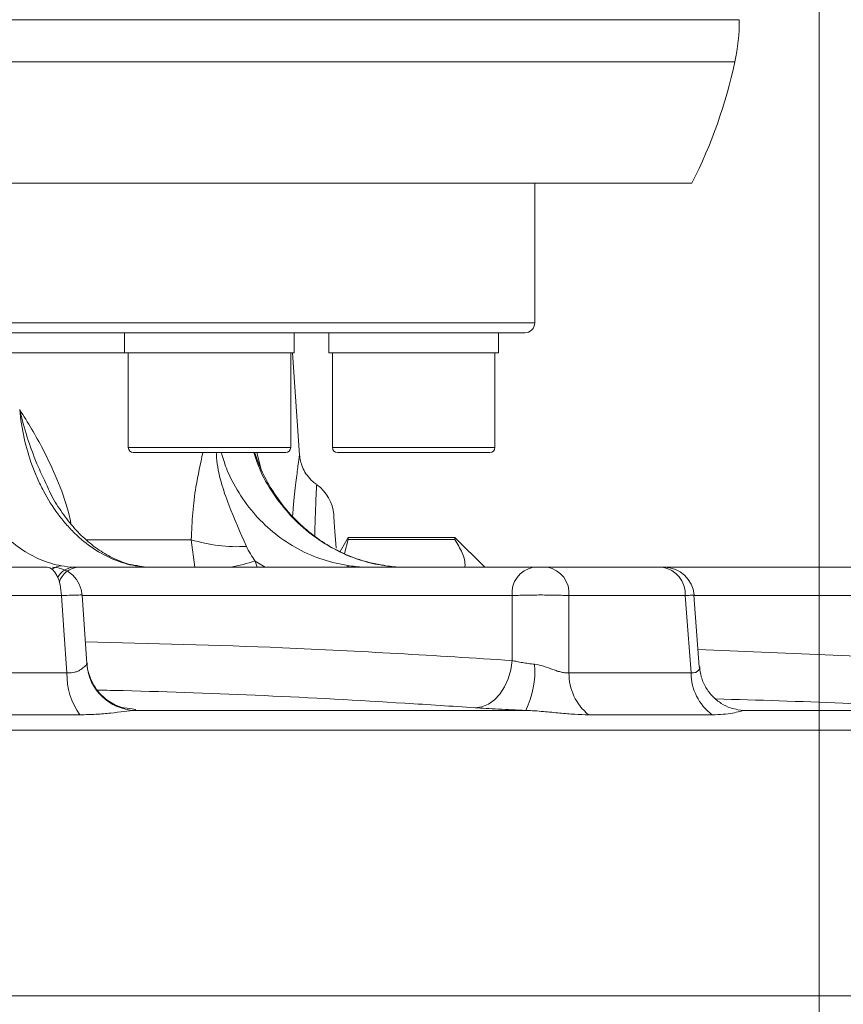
# Model space of a CAD drawing. Header units: millimetres. Extents: x 0 to 8410, y 0 to 5940.
# Tile 16 of 256: x 1361 to 1444, y 1481 to 1580. Entities that reach past the tile are written whole.
import ezdxf

# ---------------------------------------------------------------- set-up
doc = ezdxf.new("R2010")
doc.units = ezdxf.units.MM
doc.header["$LTSCALE"] = 10
doc.styles.add('SLDTEXTSTYLE0', font='TXT', dxfattribs={"width": 0.605})
doc.dimstyles.new('SLDDIMSTYLE0', dxfattribs={"dimtxt": 50, "dimasz": 50, "dimexe": 0, "dimexo": 0.0625, "dimgap": 12.5, "dimtad": 1, "dimtoh": 1, "dimdec": 1, "dimrnd": 1e-09, "dimzin": 12, "dimdsep": 46, "dimtxsty": 'SLDTEXTSTYLE0', "dimsah": 1, "dimcen": 0.09, "dimadec": 0, "dimazin": 0, "dimtfac": 1, "dimtofl": 0, "dimtmove": 0, "dimatfit": 3, "dimfxl": 1, "dimfrac": 2, "dimtolj": 1, "dimtzin": 12, "dimarcsym": 0})

# ---------------------------------------------------------------- blocks, each defined once
blk = doc.blocks.new('*D2')
at = {"color": 7, "linetype": 'Continuous', "lineweight": 0}
for p, q in [((1441.191, 1878.045), (1441.191, 1213.399)), ((1266.191, 1248.388), (1266.191, 1213.399)), ((1441.191, 1228.399), (1266.191, 1228.399))]:
    blk.add_line(p, q, dxfattribs=at)
for points in [[(1266.191, 1228.399), (1316.191, 1220.899), (1316.191, 1235.899)], [(1441.191, 1228.399), (1391.191, 1235.899), (1391.191, 1220.899)]]:
    blk.add_solid(points, dxfattribs=at)
at = {"color": 7, "linetype": 'Continuous', "lineweight": 0, "insert": (1296.403, 1292.852), "char_height": 50, "attachment_point": 1, "style": 'SLDTEXTSTYLE0'}
blk.add_mtext('175', dxfattribs=at)
blk = doc.blocks.new('*D8')
at = {"color": 7, "linetype": 'Continuous', "lineweight": 0}
for p, q in [((1441.191, 1878.045), (715.539, 1878.045)), ((730.539, 1878.045), (730.539, 1383.045)), ((1102.292, 1383.045), (715.539, 1383.045))]:
    blk.add_line(p, q, dxfattribs=at)
for points in [[(730.539, 1878.045), (723.039, 1828.045), (738.039, 1828.045)], [(730.539, 1383.045), (738.039, 1433.045), (723.039, 1433.045)]]:
    blk.add_solid(points, dxfattribs=at)
at = {"color": 7, "linetype": 'Continuous', "lineweight": 0, "insert": (666.086, 1573.257), "char_height": 50, "attachment_point": 1, "rotation": 90, "style": 'SLDTEXTSTYLE0'}
blk.add_mtext('495', dxfattribs=at)
blk = doc.blocks.new('*D9')
at = {"color": 7, "linetype": 'Continuous', "lineweight": 0}
for p, q in [((1441.191, 3305.045), (615.539, 3305.045)), ((630.539, 3305.045), (630.539, 1383.045)), ((1102.292, 1383.045), (615.539, 1383.045))]:
    blk.add_line(p, q, dxfattribs=at)
for points in [[(630.539, 3305.045), (623.039, 3255.045), (638.039, 3255.045)], [(630.539, 1383.045), (638.039, 1433.045), (623.039, 1433.045)]]:
    blk.add_solid(points, dxfattribs=at)
at = {"color": 7, "linetype": 'Continuous', "lineweight": 0, "insert": (566.086, 2267.661), "char_height": 50, "attachment_point": 1, "rotation": 90, "style": 'SLDTEXTSTYLE0'}
blk.add_mtext('1922', dxfattribs=at)

msp = doc.modelspace()

# ---------------------------------------------------------------- linework, layer by layer
at = {"color": 8, "linetype": 'Continuous', "lineweight": 0}
for p, q in [((1099.254925, 1579.920769), (1433.188785, 1579.920769)), ((1432.745863, 1575.692177), (1099.837053, 1575.692177)), ((1119.690779, 1549.544767), (1412.690792, 1549.544767)), ((1371.967126, 1537.044764), (1374.349806, 1537.044764)), ((1374.349806, 1537.044764), (1388.237122, 1537.044764)), ((1384.858731, 1536.54477), (1385.239381, 1534.971282)), ((1392.423365, 1537.044764), (1397.445235, 1537.044764)), ((1397.445235, 1537.044764), (1408.693362, 1537.044764)), ((1367.806505, 1527.810335), (1378.279012, 1527.810335)), ((1378.635567, 1525.044769), (1378.279012, 1527.810335)), ((1384.684306, 1525.667295), (1384.871904, 1525.044769)), ((1385.670405, 1525.044769), (1384.684306, 1525.667295)), ((1372.664001, 1525.1932), (1372.889485, 1525.171787)), ((1395.710755, 1525.053218), (1395.623211, 1525.044769)), ((1365.25761, 1522.201777), (1349.454138, 1522.201777)), ((1410.418827, 1522.201777), (1367.335323, 1522.201777)), ((1427.771468, 1522.201777), (1416.120637, 1522.201777)), ((1454.714451, 1522.201777), (1428.639669, 1522.201777)), ((1429.04197, 1516.799197), (1454.9045, 1515.702486)), ((1367.812913, 1515.328825), (1367.79489, 1515.397296)), ((1349.229906, 1514.458448), (1365.821335, 1514.458448)), ((1416.12019, 1514.458448), (1428.351927, 1514.458448)), ((1372.628424, 1510.703907), (1411.799852, 1510.703907)), ((1433.049966, 1510.762081), (1433.647562, 1510.703907)), ((1433.054943, 1510.768116), (1433.647562, 1510.703907)), ((1433.647562, 1510.703907), (1458.438385, 1510.703907)), ((1367.118064, 1510.269582), (1350.310694, 1510.269582)), ((1430.462513, 1510.269582), (1418.071587, 1510.269582)), ((1469.672996, 1508.705899), (1193.908948, 1508.705899)), ((1201.010007, 1482.108176), (1483.221326, 1482.108176))]:
    msp.add_line(p, q, dxfattribs=at)
at = {"color": 7, "linetype": 'Continuous', "lineweight": 0}
for p, q in [((1428.447861, 1563.544765), (1104.723099, 1563.544765)), ((1412.690792, 1549.544767), (1412.690792, 1563.544765)), ((1411.69079, 1548.544765), (1120.690781, 1548.544765)), ((1371.602122, 1548.544765), (1371.602122, 1546.544761)), ((1388.602126, 1546.544761), (1388.602126, 1548.544765)), ((1392.058376, 1548.544765), (1392.058376, 1546.544761)), ((1409.058366, 1546.544761), (1409.058366, 1548.544765)), ((1350.803908, 1546.544761), (1371.602122, 1546.544761)), ((1371.602122, 1546.544761), (1374.091718, 1546.544761)), ((1371.967126, 1546.544761), (1371.967126, 1537.044764)), ((1374.091718, 1546.544761), (1388.602126, 1546.544761)), ((1388.237122, 1537.044764), (1388.237122, 1546.544761)), ((1389.129262, 1536.27421), (1388.411078, 1546.544761)), ((1392.058376, 1546.544761), (1397.305567, 1546.544761)), ((1392.423365, 1546.544761), (1392.423365, 1537.044764)), ((1397.305567, 1546.544761), (1409.058366, 1546.544761)), ((1408.693362, 1537.044764), (1408.693362, 1546.544761)), ((1374.703359, 1536.54477), (1372.467119, 1536.54477)), ((1387.737121, 1536.54477), (1374.703359, 1536.54477)), ((1397.636581, 1536.54477), (1392.923374, 1536.54477)), ((1408.193368, 1536.54477), (1397.636581, 1536.54477)), ((1394.000191, 1528.04476), (1393.19079, 1526.642844)), ((1394.000191, 1527.819023), (1393.643696, 1526.423812)), ((1404.690791, 1528.04476), (1394.000191, 1528.04476)), ((1394.000191, 1528.04476), (1394.000191, 1527.819023)), ((1394.000191, 1527.819023), (1404.690791, 1527.819023)), ((1407.690782, 1525.044769), (1404.690791, 1528.04476)), ((1404.690791, 1527.819023), (1404.690791, 1528.04476)), ((1348.255727, 1525.044769), (1363.83174, 1525.044769)), ((1366.878781, 1525.044769), (1412.537251, 1525.044769)), ((1413.962696, 1525.044769), (1425.445843, 1525.044769)), ((1425.445843, 1525.044769), (1455.860916, 1525.044769)), ((1367.82508, 1515.399456), (1367.331181, 1522.25934)), ((1429.170806, 1515.068993), (1428.634871, 1522.266299))]:
    msp.add_line(p, q, dxfattribs=at)
at = {"color": 7, "linetype": 'Continuous', "lineweight": 0, "flags": 128}
for points in [[(1392.545361, 1530.323789), (1392.545376, 1530.32361), (1392.559159, 1530.126408), (1392.598647, 1529.561714), (1392.663021, 1528.641179), (1392.750937, 1527.383805), (1392.780516, 1526.96082)], [(1363.83174, 1525.044769), (1364.101123, 1524.990887), (1364.360835, 1524.831191), (1364.601534, 1524.571419), (1364.814591, 1524.220884), (1364.992346, 1523.792193), (1365.128409, 1523.300737), (1365.217905, 1522.764176), (1365.25761, 1522.201777)]]:
    msp.add_lwpolyline(points, dxfattribs=at)
at = {"color": 8, "linetype": 'Continuous', "lineweight": 0, "flags": 128}
for points in [[(1394.117836, 1525.1932), (1393.923554, 1525.137648), (1393.792737, 1525.044769)], [(1365.821335, 1514.458448), (1365.510624, 1518.727139), (1365.25761, 1522.201777)], [(1410.423208, 1515.702486), (1410.421912, 1517.68741), (1410.418827, 1522.201777)], [(1416.120637, 1522.201777), (1416.120414, 1517.067507), (1416.12019, 1514.458448)], [(1428.351927, 1514.458448), (1428.032014, 1518.727139), (1427.771468, 1522.201777)], [(1410.423208, 1515.702486), (1410.292927, 1514.766976), (1410.04071, 1513.874412), (1409.675602, 1513.056785), (1409.2107, 1512.343407), (1408.662666, 1511.759863), (1408.051152, 1511.327103), (1407.398078, 1511.060611), (1406.726885, 1510.969967)]]:
    msp.add_lwpolyline(points, dxfattribs=at)
at = {"color": 7, "linetype": 'Continuous', "lineweight": 0}
for centre, radius, start, end in [((1413.188835, 1579.878213), 20, 347.91857544, 0.12191734), ((1383.853301, 1586.15726), 50, 333.11187292, 347.91857544), ((1411.690786, 1549.544765), 1, 270, 0), ((1372.467123, 1537.044765), 0.5, 180, 270), ((1387.737123, 1537.044765), 0.5, 270, 0), ((1392.923369, 1537.044765), 0.5, 180, 270), ((1408.193369, 1537.044765), 0.5, 270, 0), ((1388.555103, 1530.044765), 4, 4, 54.75470531), ((1364.35527, 1522.044765), 3.000002, 4.2097805, 90.00000031), ((1425.08874, 1522.379952), 2.688638, 356.20023479, 82.36745773), ((1425.669491, 1522.044773), 2.999996, 4.32801181, 89.99993419)]:
    msp.add_arc(centre, radius, start, end, dxfattribs=at)
at = {"color": 8, "linetype": 'Continuous', "lineweight": 0}
for centre, radius, start, end in [((1382.867275, 1542.482396), 15.372752, 252.6344339, 273.46103859), ((1374.533141, 1560.431505), 36.21597, 282.28451925, 286.27782721), ((1365.323399, 1523.513741), 1.680548, 92.0635854, 126.60251877), ((1366.651578, 1523.018961), 2.039799, 94.22421018, 149.56725353), ((1367.101555, 1522.901785), 2.154532, 95.93486819, 161.56654645), ((1413.030476, 1522.466492), 2.62503, 100.8298581, 185.78770509), ((1413.49674, 1522.450614), 2.635669, 354.58254718, 79.81726529), ((1372.805758, 1515.707987), 5.007222, 184.34277309, 267.97040737), ((1403.504769, 1514.685287), 9.201076, 334.36044978, 4.01063051), ((1372.496938, 1514.229841), 6.679515, 178.0386647, 216.36279312), ((1421.494643, 1514.413189), 5.374643, 179.51751799, 230.43970111), ((1433.584849, 1514.468939), 5.232932, 180.11486967, 233.36819218)]:
    msp.add_arc(centre, radius, start, end, dxfattribs=at)
for points, knots in [([(1354.831966, 1540.858905), (1354.8364, 1540.371401), (1354.856819, 1539.886215), (1354.928486, 1538.928823), (1354.979731, 1538.45541), (1355.179028, 1537.050784), (1355.372304, 1536.135068), (1355.756171, 1534.793678), (1355.89937, 1534.354247), (1356.211819, 1533.502328), (1356.381574, 1533.08802), (1356.930864, 1531.879573), (1357.350125, 1531.119648), (1358.06166, 1530.05098), (1358.310879, 1529.709624), (1358.828018, 1529.062508), (1359.096656, 1528.755658), (1359.932369, 1527.884581), (1360.529016, 1527.369453), (1361.804419, 1526.475695), (1362.466911, 1526.108805), (1363.832385, 1525.532463), (1364.536507, 1525.322213), (1365.262881, 1525.193201)], [0, 0, 0, 0, 0.0625, 0.0625, 0.125, 0.125, 0.25, 0.25, 0.3125, 0.3125, 0.375, 0.375, 0.5, 0.5, 0.5625, 0.5625, 0.625, 0.625, 0.75, 0.75, 0.875, 0.875, 1, 1, 1, 1]), ([(1361.084331, 1540.85891), (1361.087721, 1540.853471), (1361.890236, 1539.565964), (1363.237044, 1537.351733), (1364.852776, 1533.914657), (1365.808103, 1531.36836), (1366.140923, 1529.786457), (1366.224941, 1529.387117)], [0, 0, 0, 0, 0.0015925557, 0.3769949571, 0.643895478, 0.9101039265, 1, 1, 1, 1]), ([(1363.824267, 1533.21442), (1363.477838, 1533.946446), (1362.319265, 1536.394585), (1361.508578, 1539.015598), (1361.086302, 1540.850347), (1361.084331, 1540.85891)], [0, 0, 0, 0, 0.298033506, 0.996723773, 1, 1, 1, 1]), ([(1372.664001, 1525.193201), (1371.936098, 1525.322276), (1371.223756, 1525.53267), (1369.828841, 1526.109451), (1369.145043, 1526.47666), (1367.813563, 1527.371131), (1367.182819, 1527.886676), (1366.287088, 1528.758475), (1365.996957, 1529.065583), (1365.433798, 1529.713249), (1365.159953, 1530.054925), (1364.370484, 1531.124402), (1363.894542, 1531.884906), (1363.253341, 1533.09429), (1363.051796, 1533.508921), (1362.673421, 1534.361514), (1362.495911, 1534.80139), (1362.006781, 1536.14337), (1361.740876, 1537.05862), (1361.324583, 1538.928648), (1361.174189, 1539.883423), (1361.084334, 1540.858905)], [0, 0, 0, 0, 0.125, 0.125, 0.25, 0.25, 0.375, 0.375, 0.4375, 0.4375, 0.5, 0.5, 0.625, 0.625, 0.6875, 0.6875, 0.75, 0.75, 0.875, 0.875, 1, 1, 1, 1]), ([(1378.279012, 1527.810335), (1378.315277, 1528.713696), (1378.388744, 1530.543735), (1378.774593, 1533.524832), (1379.191803, 1535.421776), (1379.438791, 1536.54477)], [0, 0, 0, 0, 0.284554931, 0.576455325, 1, 1, 1, 1]), ([(1380.782302, 1536.54477), (1380.791917, 1536.375353), (1380.895727, 1534.546238), (1381.915543, 1531.400073), (1383.188571, 1528.513492), (1383.795325, 1527.137682)], [0, 0, 0, 0, 0.050715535, 0.547549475, 1, 1, 1, 1]), ([(1381.295878, 1536.54477), (1381.447631, 1536.018216), (1381.86048, 1534.585712), (1383.014503, 1532.453635), (1384.660073, 1530.213754), (1386.671313, 1528.319398), (1388.954969, 1526.812541), (1391.456014, 1525.711457), (1393.230558, 1525.365953), (1394.117836, 1525.1932)], [0, 0, 0, 0, 0.088283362, 0.240177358, 0.392070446, 0.544047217, 0.696024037, 0.848011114, 1, 1, 1, 1]), ([(1397.754256, 1525.1932), (1396.876989, 1525.361976), (1395.09701, 1525.704423), (1392.576876, 1526.801527), (1390.229947, 1528.308321), (1388.163031, 1530.195158), (1386.422404, 1532.440439), (1385.184473, 1534.571451), (1384.716445, 1536.018181), (1384.54609, 1536.54477)], [0, 0, 0, 0, 0.149831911, 0.304009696, 0.45382457, 0.607997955, 0.757735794, 0.911819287, 1, 1, 1, 1]), ([(1388.432193, 1530.174121), (1388.45232, 1530.443172), (1388.555672, 1531.824772), (1388.763824, 1533.588909), (1388.980732, 1535.342588), (1389.110233, 1536.237834), (1389.113806, 1536.263054), (1389.115248, 1536.273226)], [0, 0, 0, 0, 0.063316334, 0.325136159, 0.57218398, 0.827438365, 1, 1, 1, 1]), ([(1390.831735, 1533.263758), (1390.831423, 1533.257082), (1390.830669, 1533.24092), (1390.790477, 1532.424872), (1390.729695, 1530.921785), (1390.674017, 1529.445762), (1390.654889, 1528.407526), (1390.650812, 1528.186262)], [0, 0, 0, 0, 0.1813850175, 0.4391699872, 0.7055232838, 0.9372425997, 1, 1, 1, 1]), ([(1416.120638, 1522.201772), (1415.9353, 1522.212414), (1415.734072, 1522.221839), (1415.301123, 1522.238356), (1415.066571, 1522.245505), (1414.580424, 1522.256947), (1414.329685, 1522.261265), (1413.812964, 1522.267111), (1413.545759, 1522.268604), (1413.019047, 1522.268615), (1412.75671, 1522.267179), (1412.234135, 1522.261338), (1411.979526, 1522.256978), (1411.492191, 1522.245626), (1411.256149, 1522.238546), (1410.813073, 1522.221892), (1410.607748, 1522.212414), (1410.418833, 1522.201772)], [0, 0, 0, 0, 0.125, 0.125, 0.25, 0.25, 0.375, 0.375, 0.5, 0.5, 0.625, 0.625, 0.75, 0.75, 0.875, 0.875, 1, 1, 1, 1]), ([(1367.668975, 1517.567635), (1374.254176, 1517.410145), (1388.521969, 1517.068922), (1402.757817, 1516.180736), (1410.423208, 1515.702486)], [0, 0, 0, 0, 0.461543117, 1, 1, 1, 1]), ([(1410.423205, 1515.702484), (1410.574526, 1515.665042), (1410.73672, 1515.628855), (1411.082709, 1515.558985), (1411.267834, 1515.525113), (1411.649844, 1515.461843), (1411.847529, 1515.43224), (1412.256392, 1515.377174), (1412.469603, 1515.351518), (1412.683319, 1515.328827)], [0, 0, 0, 0, 0.25, 0.25, 0.5, 0.5, 0.75, 0.75, 1, 1, 1, 1]), ([(1365.821332, 1514.458448), (1366.108343, 1514.436923), (1366.369847, 1514.464499), (1366.71947, 1514.561932), (1366.827844, 1514.603234), (1367.025747, 1514.695488), (1367.115624, 1514.746427), (1367.361815, 1514.905077), (1367.496231, 1515.020077), (1367.701676, 1515.214225), (1367.773681, 1515.294625), (1367.812912, 1515.328827)], [0, 0, 0, 0, 0.25, 0.25, 0.375, 0.375, 0.5, 0.5, 0.75, 0.75, 1, 1, 1, 1]), ([(1412.683319, 1515.328827), (1413.005803, 1515.294586), (1413.316133, 1515.214163), (1413.927908, 1515.0204), (1414.230557, 1514.905205), (1414.665688, 1514.746685), (1414.808433, 1514.695876), (1415.090566, 1514.603966), (1415.231214, 1514.562571), (1415.503116, 1514.49762), (1415.633996, 1514.47407), (1415.885594, 1514.448999), (1416.006998, 1514.44766), (1416.120192, 1514.458448)], [0, 0, 0, 0, 0.25, 0.25, 0.5, 0.5, 0.625, 0.625, 0.75, 0.75, 0.875, 0.875, 1, 1, 1, 1]), ([(1428.351927, 1514.458448), (1428.526038, 1514.462226), (1428.774326, 1514.467614), (1429.083093, 1514.663828), (1429.249906, 1514.926718), (1429.179928, 1515.045637), (1429.170463, 1515.061721)], [0, 0, 0, 0, 0.320732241, 0.457375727, 0.926608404, 1, 1, 1, 1]), ([(1406.726885, 1510.969967), (1404.378008, 1511.123995), (1392.633068, 1511.894169), (1380.010747, 1512.494899), (1369.72762, 1512.723644), (1368.865002, 1512.742833)], [0, 0, 0, 0, 0.186340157, 0.931744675, 1, 1, 1, 1]), ([(1452.773813, 1510.969967), (1449.700904, 1511.130908), (1442.390275, 1511.513796), (1435.070392, 1511.731656), (1430.827308, 1511.857942)], [0, 0, 0, 0, 0.420334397, 1, 1, 1, 1]), ([(1372.628425, 1510.703906), (1372.317124, 1510.687787), (1371.94514, 1510.641002), (1371.125385, 1510.539013), (1370.678528, 1510.482811), (1369.73644, 1510.384774), (1369.237799, 1510.342464), (1368.205467, 1510.284962), (1367.670705, 1510.269578), (1367.11806, 1510.269578)], [0, 0, 0, 0, 0.25, 0.25, 0.5, 0.5, 0.75, 0.75, 1, 1, 1, 1]), ([(1371.522005, 1510.969965), (1372.003097, 1510.923083), (1372.338062, 1510.876857), (1372.621943, 1510.808616), (1372.677428, 1510.786452), (1372.710908, 1510.74395), (1372.689371, 1510.723503), (1372.628425, 1510.703906)], [0, 0, 0, 0, 0.5, 0.5, 0.75, 0.75, 1, 1, 1, 1]), ([(1411.799854, 1510.703906), (1411.323792, 1510.723381), (1410.848069, 1510.744159), (1409.933563, 1510.786659), (1409.490412, 1510.808551), (1408.632384, 1510.853582), (1408.215562, 1510.876855), (1407.435361, 1510.923287), (1407.069029, 1510.946586), (1406.726889, 1510.969965)], [0, 0, 0, 0, 0.25, 0.25, 0.5, 0.5, 0.75, 0.75, 1, 1, 1, 1]), ([(1418.07158, 1510.269578), (1417.63429, 1510.269578), (1417.175857, 1510.284964), (1416.214565, 1510.342567), (1415.711904, 1510.38486), (1414.668716, 1510.482847), (1414.124146, 1510.53912), (1412.994558, 1510.641001), (1412.412238, 1510.68778), (1411.799854, 1510.703906)], [0, 0, 0, 0, 0.25, 0.25, 0.5, 0.5, 0.75, 0.75, 1, 1, 1, 1]), ([(1433.64756, 1510.703906), (1433.570012, 1510.687787), (1433.418238, 1510.641002), (1433.022901, 1510.539013), (1432.778591, 1510.482811), (1432.222752, 1510.384774), (1431.908977, 1510.342464), (1431.226948, 1510.284962), (1430.85809, 1510.269578), (1430.462516, 1510.269578)], [0, 0, 0, 0, 0.25, 0.25, 0.5, 0.5, 0.75, 0.75, 1, 1, 1, 1])]:
    msp.add_open_spline(points, degree=3, knots=knots, dxfattribs=at)
at = {"color": 7, "linetype": 'Continuous', "lineweight": 0}
for points, knots in [([(1397.678632, 1525.23309), (1397.530322, 1525.246912), (1396.663824, 1525.327669), (1395.108902, 1525.785539), (1393.066797, 1526.598468), (1391.150319, 1527.730848), (1389.387763, 1529.116283), (1387.812401, 1530.738759), (1386.464246, 1532.575107), (1385.361407, 1534.51074), (1384.855128, 1535.888706), (1384.614084, 1536.54477)], [0, 0, 0, 0, 0.025595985, 0.149543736, 0.273624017, 0.396996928, 0.520251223, 0.643310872, 0.765821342, 0.888505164, 1, 1, 1, 1]), ([(1390.881013, 1533.334583), (1390.733831, 1533.429034), (1390.346204, 1533.677784), (1389.877865, 1534.23083), (1389.481817, 1534.888193), (1389.254041, 1535.525439), (1389.150642, 1535.984506), (1389.138272, 1536.226408), (1389.135819, 1536.274374)], [0, 0, 0, 0, 0.147562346, 0.388628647, 0.60427363, 0.795019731, 0.959354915, 1, 1, 1, 1]), ([(1372.878436, 1525.207997), (1372.714279, 1525.227191), (1372.020181, 1525.308349), (1370.790204, 1525.773145), (1369.236499, 1526.586977), (1367.771172, 1527.710244), (1366.405493, 1529.079494), (1365.191637, 1530.684655), (1364.320977, 1532.080872), (1363.92489, 1532.978754), (1363.821488, 1533.213154)], [0, 0, 0, 0, 0.048599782, 0.205493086, 0.359121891, 0.510150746, 0.656873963, 0.803623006, 0.948734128, 1, 1, 1, 1]), ([(1405.67464, 1525.044769), (1405.679897, 1525.073875), (1405.766229, 1525.551839), (1405.466593, 1526.500728), (1404.951788, 1527.37552), (1404.690791, 1527.819023)], [0, 0, 0, 0, 0.03097923, 0.508724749, 1, 1, 1, 1]), ([(1374.00556, 1525.059343), (1373.931363, 1525.060502), (1373.533785, 1525.066717), (1373.182299, 1525.139039), (1372.896407, 1525.197864)], [0, 0, 0, 0, 0.186621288, 1, 1, 1, 1]), ([(1412.537246, 1525.044765), (1412.631629, 1525.044765), (1412.744548, 1525.044765), (1412.988224, 1525.044765), (1413.121413, 1525.044765), (1413.38489, 1525.044765), (1413.517008, 1525.044765), (1413.760089, 1525.044765), (1413.87011, 1525.044765), (1413.962698, 1525.044765)], [0, 0, 0, 0, 0.25, 0.25, 0.5, 0.5, 0.75, 0.75, 1, 1, 1, 1]), ([(1367.290851, 1522.256449), (1367.303332, 1522.260568), (1367.340969, 1522.272987), (1366.91333, 1522.266544), (1366.177174, 1522.242224), (1365.528163, 1522.213677), (1365.25761, 1522.201777)], [0, 0, 0, 0, 0.154607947, 0.466206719, 0.777477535, 1, 1, 1, 1]), ([(1428.612936, 1522.264481), (1428.626532, 1522.264367), (1428.683874, 1522.263889), (1428.381622, 1522.241377), (1427.950987, 1522.213428), (1427.771468, 1522.201777)], [0, 0, 0, 0, 0.153430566, 0.647088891, 1, 1, 1, 1]), ([(1371.6092, 1510.936275), (1371.615221, 1510.935359), (1371.638002, 1510.931891), (1371.521374, 1510.952492), (1371.199729, 1511.037562), (1370.655728, 1511.241199), (1369.970518, 1511.623404), (1369.251666, 1512.212877), (1368.588449, 1513.019657), (1368.102043, 1514.023555), (1367.851162, 1514.849894), (1367.860754, 1515.317517), (1367.86231, 1515.393362)], [0, 0, 0, 0, 0.029216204, 0.110543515, 0.183199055, 0.275557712, 0.387625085, 0.515789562, 0.657213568, 0.810152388, 0.969208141, 1, 1, 1, 1]), ([(1433.053482, 1510.774374), (1432.803149, 1510.823169), (1432.248827, 1510.931218), (1431.356148, 1511.376763), (1430.497846, 1512.067616), (1429.805517, 1512.984747), (1429.335877, 1514.010223), (1429.256242, 1514.734284), (1429.21925, 1515.070632)], [0, 0, 0, 0, 0.138620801, 0.306953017, 0.482036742, 0.661275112, 0.842651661, 1, 1, 1, 1])]:
    msp.add_open_spline(points, degree=3, knots=knots, dxfattribs=at)
at = {"color": 8, "linetype": 'Continuous', "lineweight": 0}
for points in [[(1383.795325, 1527.137676), (1384.046049, 1526.62344), (1384.345085, 1526.133759), (1384.684305, 1525.667289)], [(1365.262881, 1525.193201), (1365.6868, 1525.117908), (1366.099703, 1525.071235), (1366.501324, 1525.05322)], [(1366.501324, 1525.05322), (1366.626972, 1525.047584), (1366.752823, 1525.044765), (1366.878784, 1525.044765)], [(1373.978845, 1525.05322), (1373.526801, 1525.071235), (1373.088603, 1525.117908), (1372.664001, 1525.193201)]]:
    msp.add_open_spline(points, degree=3, dxfattribs=at)
at = {"color": 7, "linetype": 'Continuous', "lineweight": 0}
for points in [[(1394.117832, 1525.193201), (1394.653272, 1525.117908), (1395.184294, 1525.071235), (1395.710761, 1525.05322)], [(1399.384726, 1525.05322), (1398.833484, 1525.071235), (1398.290034, 1525.117908), (1397.754258, 1525.193201)]]:
    msp.add_open_spline(points, degree=3, dxfattribs=at)

# ---------------------------------------------------------------- dimensions: what is measured, and where the dimension line sits
for base, p1, picture, middle in [((630.538944, 1383.044765), (1441.190786, 3305.044765), '*D9', (630.538944, 2344.044765)), ((730.538944, 1383.044765), (1441.190786, 1878.044765), '*D8', (730.538944, 1630.544765))]:
    dim = msp.add_linear_dim(base=base, p1=p1, p2=(1102.291642, 1383.044765), angle=90, dimstyle='SLDDIMSTYLE0', dxfattribs=at)
    dim.commit()
    dim.dimension.update_dxf_attribs({"geometry": picture, "text_midpoint": middle, "dimtype": 160})
dim = msp.add_linear_dim(base=(1266.190786, 1228.398544), p1=(1441.190786, 1878.044765), p2=(1266.190786, 1248.38779), dimstyle='SLDDIMSTYLE0', dxfattribs=at)
dim.commit()
dim.dimension.update_dxf_attribs({"geometry": '*D2', "text_midpoint": (1353.690786, 1228.398544), "dimtype": 160})

doc.saveas('drawing.dxf')
